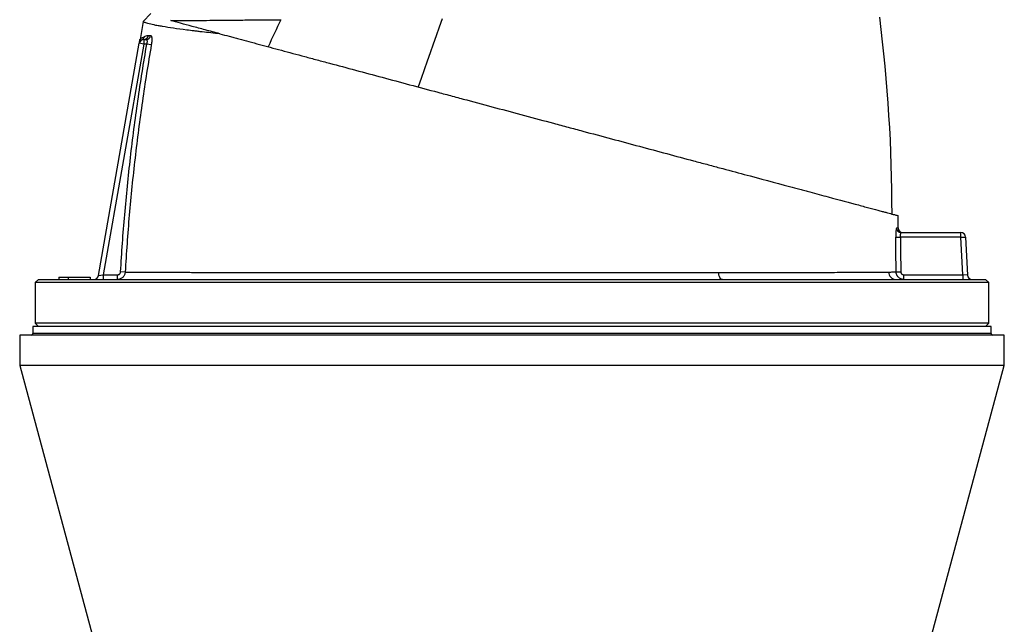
# Model space of a CAD drawing. Header units: millimetres. Extents: x 1218 to 2618, y 461 to 3503.
# Tile 4 of 5: x 1603 to 2233, y 2672 to 3059. Entities that reach past the tile are written whole.
import ezdxf

# ---------------------------------------------------------------- set-up
doc = ezdxf.new("R2010")
doc.units = ezdxf.units.MM

msp = doc.modelspace()

# ---------------------------------------------------------------- linework, layer by layer
at = {"color": 7, "linetype": 'Continuous', "lineweight": 25}
for p, q in [((1682.1, 3057.89), (1687.05, 3062.84)), ((1682.12, 3057.88), (1680.16, 3046.33)), ((1653.38, 2895.31), (1679.57, 3043.87)), ((1682.53, 3043.35), (1656.52, 2895.84)), ((1682.53, 3043.35), (1679.57, 3043.87)), ((1682.53, 3046.35), (1682.53, 3043.35)), ((1682.53, 3046.35), (1683.95, 3046.35)), ((1684.4, 3043.35), (1682.53, 3043.35)), ((1687.26, 3042.86), (1684.4, 3043.35)), ((2165.06, 2925.84), (2165.06, 2933.68)), ((2163.59, 2919.81), (2166.57, 2919.84)), ((2205.19, 2919.84), (2166.57, 2919.84)), ((2167.11, 2922.84), (2205.19, 2922.84)), ((2205.19, 2919.84), (2205.19, 2922.84)), ((2205.19, 2919.84), (2208.18, 2919.99)), ((2206.45, 2895.84), (2205.19, 2919.84)), ((2208.18, 2919.99), (2209.46, 2895.68)), ((1615.04, 2892.84), (1613.04, 2890.84)), ((1615.04, 2892.84), (2221.04, 2892.84)), ((1628.04, 2894.34), (1628.04, 2892.84)), ((1628.04, 2894.34), (1634.04, 2894.34)), ((1634.04, 2894.34), (1634.04, 2892.84)), ((1634.04, 2894.34), (1648.04, 2894.34)), ((1648.04, 2894.34), (1648.04, 2892.84)), ((1653.38, 2895.31), (1656.52, 2895.84)), ((1656.52, 2895.84), (1656.52, 2892.84)), ((1656.52, 2895.84), (1665.56, 2895.84)), ((1665.56, 2892.84), (1665.56, 2895.84)), ((1670.53, 2897.56), (1667.62, 2897.72)), ((2163.81, 2897.77), (2166.8, 2897.81)), ((2168.8, 2892.84), (2168.8, 2895.84)), ((2168.8, 2895.84), (2206.45, 2895.84)), ((2206.45, 2895.84), (2206.45, 2892.84)), ((2209.46, 2895.68), (2206.45, 2895.84)), ((2223.04, 2890.84), (2221.04, 2892.84)), ((1613.04, 2890.84), (1613.04, 2864.84)), ((2223.04, 2890.84), (1613.04, 2890.84)), ((2223.04, 2864.84), (2223.04, 2890.84)), ((1611.54, 2862.84), (1611.54, 2858.34)), ((2224.54, 2862.84), (1611.54, 2862.84)), ((1613.04, 2864.84), (1615.04, 2862.84)), ((2223.04, 2864.84), (1613.04, 2864.84)), ((2221.04, 2862.84), (2223.04, 2864.84)), ((2224.54, 2858.34), (2224.54, 2862.84)), ((1603.04, 2857.34), (1603.04, 2837.84)), ((2233.04, 2857.34), (1603.04, 2857.34)), ((2233.04, 2837.84), (2233.04, 2857.34)), ((1603.04, 2837.84), (1652.85, 2652.95)), ((2233.04, 2837.84), (1603.04, 2837.84)), ((2183.22, 2652.95), (2233.04, 2837.84))]:
    msp.add_line(p, q, dxfattribs=at)
at = {"color": 1, "linetype": 'Continuous', "lineweight": 25}
msp.add_line((2224.54, 2858.34), (1611.54, 2858.34), dxfattribs=at)
at = {"color": 7, "linetype": 'Continuous', "lineweight": 25, "flags": 128}
for points in [[(1770.14, 3058.96), (1769.12, 3056.81), (1768.09, 3054.65), (1767.07, 3052.5), (1766.05, 3050.34), (1765.03, 3048.18), (1764.02, 3046.01), (1763.01, 3043.85), (1762.01, 3041.68)], [(1873.33, 3059.54), (1871.4, 3054.14), (1869.47, 3048.72), (1867.55, 3043.28), (1865.64, 3037.84), (1863.73, 3032.38), (1861.83, 3026.91), (1859.93, 3021.43), (1858.04, 3015.94)], [(2052.76, 2892.84), (2052.29, 2892.92), (2051.84, 2893.16), (2051.42, 2893.56), (2051.04, 2894.11), (2050.72, 2894.77), (2050.46, 2895.54), (2050.28, 2896.38), (2050.19, 2897.27)]]:
    msp.add_lwpolyline(points, dxfattribs=at)
at = {"color": 7, "linetype": 'Continuous', "lineweight": 25}
for centre, radius, start, end in [((1161.2, 2935.35), 1000, 359.96364, 7.19155), ((1682.53, 3043.35), 3, 90, 170), ((1682.53, 3043.36), 3, 118.09111, 169.78798), ((1679.89, 3048.67), 2.94, 296.41621, 350.94331), ((1682.5, 3049.31), 2.96, 270.48079, 350.83342), ((1683.92, 3049.29), 2.94, 270.6221, 351.0994), ((2167.12, 2925.83), 2.99, 180.15129, 269.89243), ((2168.06, 2925.84), 3, 180.07929, 269.66441), ((2205.19, 2919.84), 3, 3, 90), ((1650.42, 2895.84), 3, 270, 350), ((2163.86, 2897.78), 4.95, 182.15193, 269.48179), ((2212.45, 2895.84), 3, 183, 270), ((1610.54, 2858.34), 1, 270, 0), ((2225.54, 2858.34), 1, 180, 270)]:
    msp.add_arc(centre, radius, start, end, dxfattribs=at)
for points, knots in [([(1731.19, 3049.93), (1727.22, 3050.35), (1723.44, 3050.76), (1718.99, 3051.26), (1718.11, 3051.36), (1716.39, 3051.56), (1715.55, 3051.66), (1713.06, 3051.96), (1711.46, 3052.15), (1703.79, 3053.14), (1698.64, 3053.9), (1693.44, 3054.78), (1692.46, 3054.95), (1691.08, 3055.2), (1690.64, 3055.28), (1689.79, 3055.44), (1689.38, 3055.52), (1687.42, 3055.92), (1686.13, 3056.21), (1684.07, 3056.76), (1683.3, 3057.02), (1682.55, 3057.37), (1682.37, 3057.48), (1682.13, 3057.7), (1682.08, 3057.79), (1682.1, 3057.89)], [0, 0, 0, 0, 0.125, 0.125, 0.15625, 0.15625, 0.1875, 0.1875, 0.25, 0.25, 0.5, 0.5, 0.5625, 0.5625, 0.59375, 0.59375, 0.625, 0.625, 0.75, 0.75, 0.875, 0.875, 0.9375, 0.9375, 1, 1, 1, 1]), ([(1699.79, 3058.35), (1701.69, 3058.36), (1703.73, 3058.37), (1708.07, 3058.41), (1710.38, 3058.43), (1715.26, 3058.48), (1717.83, 3058.51), (1723.24, 3058.56), (1726.07, 3058.59), (1730.51, 3058.63), (1732.03, 3058.65), (1735.13, 3058.68), (1736.71, 3058.69), (1741.55, 3058.73), (1744.88, 3058.76), (1751.74, 3058.81), (1755.27, 3058.84), (1762.55, 3058.9), (1766.29, 3058.93), (1770.14, 3058.96)], [0, 0, 0, 0, 0.125, 0.125, 0.25, 0.25, 0.375, 0.375, 0.5, 0.5, 0.5625, 0.5625, 0.625, 0.625, 0.75, 0.75, 0.875, 0.875, 1, 1, 1, 1]), ([(1731.19, 3049.93), (1727.89, 3050.82), (1724.75, 3051.66), (1720.28, 3052.86), (1718.83, 3053.24), (1716.02, 3054), (1714.66, 3054.36), (1708.09, 3056.12), (1703.57, 3057.33), (1699.79, 3058.35)], [0, 0, 0, 0, 0.25, 0.25, 0.375, 0.375, 0.5, 0.5, 1, 1, 1, 1]), ([(1731.19, 3049.93), (1733.1, 3049.42), (1735.06, 3048.9), (1738.08, 3048.09), (1739.11, 3047.81), (1741.17, 3047.26), (1742.22, 3046.98), (1747.48, 3045.57), (1751.86, 3044.4), (1760.92, 3041.97), (1765.61, 3040.71), (1775.29, 3038.12), (1780.28, 3036.78), (1788.01, 3034.71), (1790.62, 3034.01), (1794.6, 3032.94), (1795.94, 3032.58), (1798.63, 3031.86), (1799.98, 3031.5), (1806.77, 3029.68), (1812.3, 3028.2), (1823.51, 3025.2), (1829.2, 3023.67), (1840.75, 3020.58), (1846.61, 3019.01), (1858.49, 3015.82), (1864.52, 3014.21), (1872.16, 3012.16), (1873.69, 3011.75), (1876.76, 3010.93), (1878.29, 3010.52), (1882.9, 3009.28), (1885.97, 3008.46), (1901.34, 3004.34), (1913.68, 3001.04), (1932.25, 2996.06), (1938.45, 2994.4), (1947.76, 2991.9), (1950.87, 2991.07), (1955.54, 2989.82), (1957.09, 2989.4), (1960.2, 2988.57), (1961.74, 2988.16), (1975.63, 2984.43), (1987.71, 2981.2), (2005.44, 2976.45), (2011.29, 2974.88), (2022.85, 2971.78), (2028.57, 2970.25), (2035.63, 2968.36), (2037.04, 2967.98), (2039.85, 2967.23), (2041.24, 2966.86), (2045.39, 2965.74), (2048.13, 2965.01), (2056.23, 2962.84), (2061.5, 2961.43), (2076.85, 2957.31), (2086.5, 2954.73), (2097.77, 2951.71), (2099.98, 2951.12), (2103.24, 2950.24), (2104.32, 2949.95), (2106.45, 2949.38), (2107.5, 2949.1), (2112.69, 2947.71), (2116.61, 2946.66), (2127.66, 2943.7), (2134.12, 2941.97), (2142.45, 2939.74), (2144.99, 2939.05), (2149.63, 2937.81), (2151.69, 2937.26), (2153.94, 2936.66), (2154.38, 2936.54), (2155.22, 2936.31), (2155.63, 2936.21), (2156.81, 2935.89), (2157.56, 2935.69), (2159.68, 2935.12), (2160.93, 2934.78), (2162.46, 2934.37), (2162.92, 2934.25), (2163.5, 2934.1), (2163.68, 2934.05), (2164.01, 2933.96), (2164.16, 2933.92), (2164.55, 2933.82), (2164.74, 2933.76), (2164.93, 2933.71), (2164.98, 2933.7), (2165.04, 2933.68), (2165.06, 2933.68), (2165.06, 2933.68)], [0, 0, 0, 0, 0.015625, 0.015625, 0.023437, 0.023437, 0.03125, 0.03125, 0.0625, 0.0625, 0.09375, 0.09375, 0.125, 0.125, 0.140625, 0.140625, 0.148437, 0.148437, 0.15625, 0.15625, 0.1875, 0.1875, 0.21875, 0.21875, 0.25, 0.25, 0.28125, 0.28125, 0.289062, 0.289062, 0.296875, 0.296875, 0.3125, 0.3125, 0.375, 0.375, 0.40625, 0.40625, 0.421875, 0.421875, 0.429687, 0.429687, 0.4375, 0.4375, 0.5, 0.5, 0.53125, 0.53125, 0.5625, 0.5625, 0.570312, 0.570312, 0.578125, 0.578125, 0.59375, 0.59375, 0.625, 0.625, 0.6875, 0.6875, 0.703125, 0.703125, 0.710937, 0.710937, 0.71875, 0.71875, 0.75, 0.75, 0.8125, 0.8125, 0.84375, 0.84375, 0.875, 0.875, 0.882812, 0.882812, 0.890625, 0.890625, 0.90625, 0.90625, 0.9375, 0.9375, 0.953125, 0.953125, 0.960937, 0.960937, 0.96875, 0.96875, 0.984375, 0.984375, 0.992187, 0.992187, 1, 1, 1, 1]), ([(1667.62, 2897.72), (1668.32, 2909.93), (1669.19, 2922.12), (1671.3, 2946.47), (1672.53, 2958.64), (1675.33, 2982.92), (1676.9, 2995.04), (1680.4, 3019.24), (1682.32, 3031.31), (1684.4, 3043.35)], [0, 0, 0, 0, 0.25, 0.25, 0.5, 0.5, 0.75, 0.75, 1, 1, 1, 1]), ([(1679.64, 3044.24), (1679.65, 3044.29), (1679.68, 3044.46), (1679.76, 3044.92), (1679.88, 3045.59), (1679.96, 3046.09), (1680.01, 3046.35)], [0, 0, 0, 0, 0.115409, 0.407042, 0.698969, 1, 1, 1, 1]), ([(1681.2, 3046.04), (1680.98, 3045.93), (1680.79, 3045.88), (1680.47, 3045.85), (1680.34, 3045.87), (1680.05, 3046), (1679.98, 3046.17), (1680.01, 3046.35)], [0, 0, 0, 0, 0.25, 0.25, 0.5, 0.5, 1, 1, 1, 1]), ([(1680.01, 3046.35), (1680.06, 3046.61), (1680.31, 3046.87), (1681, 3047.3), (1681.28, 3047.46), (1681.96, 3047.8), (1682.35, 3047.99), (1682.79, 3048.21)], [0, 0, 0, 0, 0.5, 0.5, 0.75, 0.75, 1, 1, 1, 1]), ([(1682.79, 3048.21), (1683.17, 3048.4), (1683.58, 3048.56), (1684.46, 3048.77), (1684.93, 3048.83), (1685.42, 3048.84)], [0, 0, 0, 0, 0.5, 0.5, 1, 1, 1, 1]), ([(1684.4, 3043.35), (1684.47, 3043.55), (1684.53, 3043.74), (1684.62, 3044.12), (1684.66, 3044.32), (1684.71, 3044.69), (1684.72, 3044.87), (1684.72, 3045.2), (1684.71, 3045.36), (1684.66, 3045.64), (1684.62, 3045.77), (1684.53, 3045.98), (1684.47, 3046.07), (1684.35, 3046.21), (1684.27, 3046.27), (1684.12, 3046.33), (1684.04, 3046.35), (1683.95, 3046.35)], [0, 0, 0, 0, 0.125, 0.125, 0.25, 0.25, 0.375, 0.375, 0.5, 0.5, 0.625, 0.625, 0.75, 0.75, 0.875, 0.875, 1, 1, 1, 1]), ([(1686.82, 3048.84), (1686.92, 3048.84), (1687, 3048.8), (1687.16, 3048.65), (1687.23, 3048.54), (1687.36, 3048.24), (1687.41, 3048.06), (1687.5, 3047.62), (1687.53, 3047.37), (1687.56, 3046.95), (1687.57, 3046.81), (1687.58, 3046.5), (1687.58, 3046.34), (1687.58, 3045.85), (1687.57, 3045.5), (1687.53, 3044.96), (1687.52, 3044.77), (1687.48, 3044.39), (1687.46, 3044.2), (1687.39, 3043.63), (1687.33, 3043.25), (1687.26, 3042.86)], [0, 0, 0, 0, 0.125, 0.125, 0.25, 0.25, 0.375, 0.375, 0.5, 0.5, 0.5625, 0.5625, 0.625, 0.625, 0.75, 0.75, 0.8125, 0.8125, 0.875, 0.875, 1, 1, 1, 1]), ([(1687.26, 3042.86), (1685.18, 3030.84), (1683.27, 3018.8), (1679.78, 2994.66), (1678.21, 2982.56), (1675.42, 2958.33), (1674.19, 2946.2), (1672.1, 2921.9), (1671.22, 2909.73), (1670.53, 2897.56)], [0, 0, 0, 0, 0.25, 0.25, 0.5, 0.5, 0.75, 0.75, 1, 1, 1, 1]), ([(2164.13, 2925.82), (2164.09, 2925.82), (2164.06, 2925.78), (2163.99, 2925.62), (2163.95, 2925.51), (2163.9, 2925.28), (2163.89, 2925.2), (2163.85, 2925.01), (2163.84, 2924.91), (2163.79, 2924.58), (2163.76, 2924.33), (2163.71, 2923.77), (2163.69, 2923.46), (2163.65, 2922.81), (2163.63, 2922.46), (2163.61, 2921.92), (2163.6, 2921.73), (2163.59, 2921.36), (2163.59, 2921.17), (2163.58, 2920.59), (2163.58, 2920.21), (2163.59, 2919.81)], [0, 0, 0, 0, 0.125, 0.125, 0.25, 0.25, 0.3125, 0.3125, 0.375, 0.375, 0.5, 0.5, 0.625, 0.625, 0.75, 0.75, 0.8125, 0.8125, 0.875, 0.875, 1, 1, 1, 1]), ([(2166.57, 2919.84), (2166.56, 2920.04), (2166.57, 2920.23), (2166.58, 2920.62), (2166.59, 2920.81), (2166.61, 2921.17), (2166.63, 2921.35), (2166.67, 2921.67), (2166.7, 2921.83), (2166.75, 2922.1), (2166.78, 2922.23), (2166.84, 2922.44), (2166.87, 2922.54), (2166.94, 2922.68), (2166.98, 2922.74), (2167.05, 2922.82), (2167.08, 2922.84), (2167.11, 2922.84)], [0, 0, 0, 0, 0.125, 0.125, 0.25, 0.25, 0.375, 0.375, 0.5, 0.5, 0.625, 0.625, 0.75, 0.75, 0.875, 0.875, 1, 1, 1, 1]), ([(1665.56, 2895.84), (1665.82, 2895.84), (1666.07, 2895.88), (1666.43, 2896.02), (1666.55, 2896.08), (1666.77, 2896.21), (1666.87, 2896.29), (1667.06, 2896.46), (1667.15, 2896.55), (1667.3, 2896.76), (1667.37, 2896.87), (1667.54, 2897.21), (1667.6, 2897.47), (1667.62, 2897.72)], [0, 0, 0, 0, 0.25, 0.25, 0.375, 0.375, 0.5, 0.5, 0.625, 0.625, 0.75, 0.75, 1, 1, 1, 1]), ([(1670.53, 2897.56), (1670.51, 2897.24), (1670.46, 2896.92), (1670.31, 2896.31), (1670.2, 2896.01), (1669.94, 2895.44), (1669.78, 2895.16), (1669.41, 2894.65), (1669.2, 2894.41), (1668.75, 2893.98), (1668.49, 2893.79), (1667.97, 2893.45), (1667.69, 2893.31), (1667.1, 2893.07), (1666.8, 2892.98), (1666.19, 2892.87), (1665.88, 2892.84), (1665.56, 2892.84)], [0, 0, 0, 0, 0.125, 0.125, 0.25, 0.25, 0.375, 0.375, 0.5, 0.5, 0.625, 0.625, 0.75, 0.75, 0.875, 0.875, 1, 1, 1, 1]), ([(1670.53, 2897.56), (1670.82, 2897.56), (1671.13, 2897.56), (1671.76, 2897.55), (1672.09, 2897.55), (1673.09, 2897.55), (1673.79, 2897.55), (1676, 2897.54), (1677.6, 2897.53), (1682.81, 2897.51), (1686.82, 2897.5), (1695.88, 2897.47), (1700.94, 2897.46), (1707.24, 2897.44), (1707.95, 2897.44), (1709.38, 2897.44), (1710.1, 2897.43), (1712.28, 2897.43), (1713.76, 2897.42), (1718.29, 2897.41), (1721.42, 2897.41), (1731.11, 2897.38), (1737.99, 2897.37), (1748.93, 2897.35), (1752.69, 2897.35), (1758.47, 2897.34), (1760.43, 2897.33), (1764.39, 2897.33), (1766.41, 2897.32), (1776.55, 2897.31), (1784.94, 2897.3), (1802.24, 2897.28), (1811.15, 2897.28), (1824.91, 2897.27), (1829.56, 2897.27), (1836.64, 2897.26), (1839.01, 2897.26), (1842.6, 2897.26), (1843.8, 2897.26), (1846.21, 2897.26), (1847.41, 2897.26), (1858.24, 2897.26), (1867.94, 2897.25), (1887.51, 2897.25), (1897.36, 2897.25), (1912.26, 2897.25), (1917.25, 2897.25), (1923.51, 2897.25), (1924.76, 2897.25), (1927.27, 2897.25), (1928.52, 2897.25), (1932.28, 2897.25), (1934.78, 2897.25), (1947.23, 2897.25), (1957.06, 2897.25), (1976.5, 2897.25), (1986.11, 2897.25), (2000.33, 2897.25), (2005.04, 2897.25), (2012.06, 2897.25), (2014.39, 2897.25), (2019.02, 2897.25), (2021.32, 2897.25), (2032.74, 2897.26), (2041.6, 2897.26), (2050.19, 2897.27)], [0, 0, 0, 0, 0.007813, 0.007813, 0.015625, 0.015625, 0.03125, 0.03125, 0.0625, 0.0625, 0.125, 0.125, 0.1875, 0.1875, 0.195313, 0.195313, 0.203125, 0.203125, 0.21875, 0.21875, 0.25, 0.25, 0.3125, 0.3125, 0.34375, 0.34375, 0.359375, 0.359375, 0.375, 0.375, 0.4375, 0.4375, 0.5, 0.5, 0.53125, 0.53125, 0.546875, 0.546875, 0.554688, 0.554688, 0.5625, 0.5625, 0.625, 0.625, 0.6875, 0.6875, 0.71875, 0.71875, 0.726563, 0.726563, 0.734375, 0.734375, 0.75, 0.75, 0.8125, 0.8125, 0.875, 0.875, 0.90625, 0.90625, 0.921875, 0.921875, 0.9375, 0.9375, 1, 1, 1, 1]), ([(2050.19, 2897.27), (2057.22, 2897.28), (2063.96, 2897.29), (2076.88, 2897.31), (2083.06, 2897.32), (2094.86, 2897.35), (2100.48, 2897.36), (2108.48, 2897.38), (2111.07, 2897.39), (2114.85, 2897.4), (2116.1, 2897.4), (2118.54, 2897.41), (2119.74, 2897.41), (2125.6, 2897.43), (2129.9, 2897.44), (2137.77, 2897.47), (2141.32, 2897.48), (2146.1, 2897.5), (2147.6, 2897.51), (2149.7, 2897.52), (2150.38, 2897.52), (2151.68, 2897.53), (2152.31, 2897.53), (2154.12, 2897.54), (2155.23, 2897.55), (2156.73, 2897.57), (2157.2, 2897.57), (2158.1, 2897.58), (2158.52, 2897.59), (2158.92, 2897.6)], [0, 0, 0, 0, 0.125, 0.125, 0.25, 0.25, 0.375, 0.375, 0.4375, 0.4375, 0.46875, 0.46875, 0.5, 0.5, 0.625, 0.625, 0.75, 0.75, 0.8125, 0.8125, 0.84375, 0.84375, 0.875, 0.875, 0.9375, 0.9375, 0.96875, 0.96875, 1, 1, 1, 1]), ([(2158.92, 2897.6), (2160.03, 2897.62), (2160.99, 2897.65), (2162.63, 2897.71), (2163.3, 2897.75), (2163.81, 2897.77)], [0, 0, 0, 0, 0.5, 0.5, 1, 1, 1, 1]), ([(2168.8, 2892.84), (2168.48, 2892.84), (2168.16, 2892.87), (2167.68, 2892.96), (2167.52, 2893), (2167.21, 2893.09), (2167.06, 2893.15), (2166.61, 2893.33), (2166.32, 2893.48), (2165.78, 2893.84), (2165.53, 2894.05), (2165.07, 2894.5), (2164.86, 2894.75), (2164.58, 2895.15), (2164.5, 2895.3), (2164.34, 2895.58), (2164.27, 2895.73), (2164.08, 2896.17), (2163.98, 2896.48), (2163.85, 2897.12), (2163.81, 2897.45), (2163.81, 2897.77)], [0, 0, 0, 0, 0.125, 0.125, 0.1875, 0.1875, 0.25, 0.25, 0.375, 0.375, 0.5, 0.5, 0.625, 0.625, 0.6875, 0.6875, 0.75, 0.75, 0.875, 0.875, 1, 1, 1, 1]), ([(2166.8, 2897.81), (2166.8, 2897.55), (2166.86, 2897.29), (2167.01, 2896.93), (2167.07, 2896.82), (2167.22, 2896.6), (2167.3, 2896.5), (2167.49, 2896.32), (2167.59, 2896.24), (2167.81, 2896.09), (2167.92, 2896.03), (2168.16, 2895.94), (2168.29, 2895.9), (2168.54, 2895.85), (2168.67, 2895.84), (2168.8, 2895.84)], [0, 0, 0, 0, 0.25, 0.25, 0.375, 0.375, 0.5, 0.5, 0.625, 0.625, 0.75, 0.75, 0.875, 0.875, 1, 1, 1, 1])]:
    msp.add_open_spline(points, degree=3, knots=knots, dxfattribs=at)
for points in [[(1685.42, 3048.84), (1685.86, 3048.84), (1686.33, 3048.84), (1686.82, 3048.84)], [(2163.81, 2897.77), (2163.72, 2905.12), (2163.65, 2912.46), (2163.59, 2919.81)], [(2166.57, 2919.84), (2166.63, 2912.49), (2166.7, 2905.15), (2166.8, 2897.81)]]:
    msp.add_open_spline(points, degree=3, dxfattribs=at)
at = {"color": 1, "linetype": 'Continuous', "lineweight": 25}
msp.add_open_spline([(2164.13, 2925.82), (2164.44, 2925.83), (2164.67, 2925.83), (2164.98, 2925.83), (2165.06, 2925.84), (2165.06, 2925.84)], degree=3, knots=[0, 0, 0, 0, 0.5, 0.5, 1, 1, 1, 1], dxfattribs=at)

doc.saveas('drawing.dxf')
